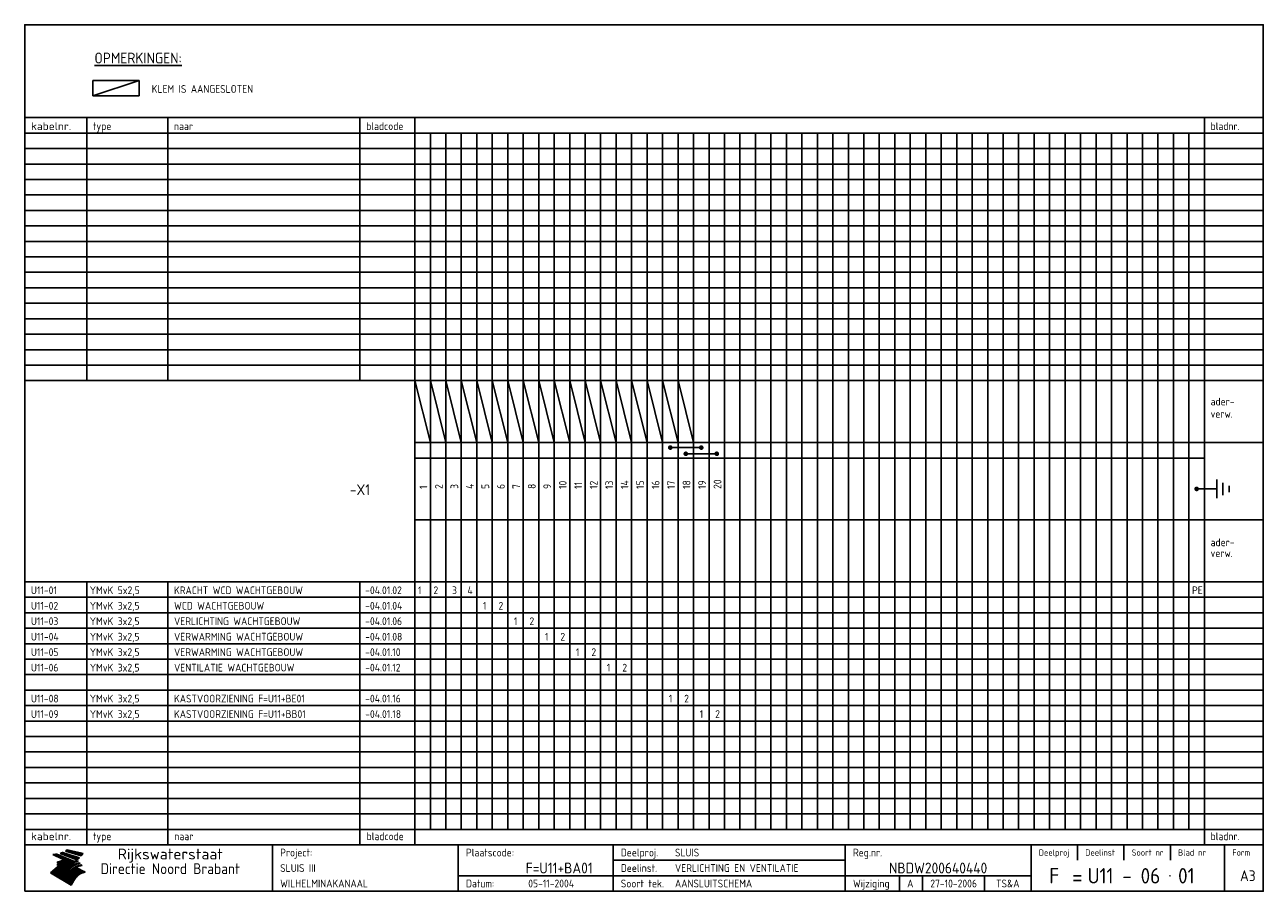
# Model space of a CAD drawing. Extents: x 10 to 410, y 10 to 290.
import ezdxf
from ezdxf.enums import TextEntityAlignment as Align

# ---------------------------------------------------------------- set-up
doc = ezdxf.new("R2010")
doc.units = 0
doc.header["$LTSCALE"] = 10
doc.header["$MEASUREMENT"] = 0
doc.layers.get('0').update_dxf_attribs({"linetype": 'CONTINUOUS'})
for name, color, linetype in [('0-25', 7, 'CONTINUOUS'), ('0-35', 2, 'CONTINUOUS'), ('0-50', 3, 'CONTINUOUS'), ('B-25', 7, 'CONTINUOUS'), ('B-35', 2, 'CONTINUOUS'), ('S-25', 7, 'CONTINUOUS')]:
    doc.layers.add(name, color=color, linetype=linetype)
doc.styles.add('ISO', font='iso.shx')
doc.styles.get("Standard").update_dxf_attribs({"font": 'iso.shx'})

# ---------------------------------------------------------------- blocks, each defined once
blk = doc.blocks.new('KADER-A3')
at = {"layer": '0-25'}
for p, q in [((410, 35), (10, 35)), ((410, 30), (10, 30)), ((350, 25), (350, 20)), ((365, 25), (365, 20)), ((380, 25), (380, 20)), ((200, 20), (275, 20)), ((150, 15), (335, 15)), ((292.5, 15), (292.5, 10)), ((300, 15), (300, 10)), ((320, 15), (320, 10))]:
    blk.add_line(p, q, dxfattribs=at)
at = {"layer": '0-25', "color": 7}
for p, q in [((19.1, 21.89), (25.12, 19)), ((19.1, 21.89), (25.12, 19)), ((19.17, 21.86), (20.7, 21.86)), ((19.29, 21.8), (20.83, 21.8)), ((19.4, 21.75), (20.96, 21.75)), ((19.52, 21.69), (21.09, 21.69)), ((19.64, 21.63), (21.22, 21.63)), ((19.74, 21.92), (20.56, 21.92)), ((19.75, 21.58), (21.36, 21.58)), ((19.87, 21.52), (21.49, 21.52)), ((19.99, 21.47), (21.62, 21.47)), ((20.11, 21.41), (21.75, 21.41)), ((20.22, 21.35), (21.88, 21.35)), ((20.25, 21.97), (20.43, 21.97)), ((20.34, 21.3), (22.02, 21.3)), ((20.38, 21.99), (26.02, 19.59)), ((20.38, 21.99), (26.02, 19.59)), ((20.46, 21.24), (22.15, 21.24)), ((20.57, 21.18), (22.28, 21.18)), ((20.69, 21.13), (22.41, 21.13)), ((20.81, 21.07), (22.55, 21.07)), ((20.92, 21.02), (22.68, 21.02)), ((21.04, 20.96), (22.81, 20.96)), ((21.16, 20.9), (22.94, 20.9)), ((21.27, 20.85), (23.07, 20.85)), ((21.39, 20.79), (23.21, 20.79)), ((21.47, 22.25), (26.83, 20.19)), ((21.47, 22.25), (26.83, 20.19)), ((21.49, 22.25), (23.07, 22.25)), ((21.51, 20.73), (23.34, 20.73)), ((21.6, 22.2), (23.25, 22.2)), ((21.63, 20.68), (23.47, 20.68)), ((21.65, 22.31), (22.89, 22.31)), ((21.74, 20.62), (23.6, 20.62)), ((21.75, 22.14), (23.42, 22.14)), ((21.8, 22.37), (22.71, 22.37)), ((21.86, 20.57), (23.73, 20.57)), ((21.9, 22.08), (23.6, 22.08)), ((21.94, 22.42), (22.53, 22.42)), ((21.98, 20.51), (23.87, 20.51)), ((22.04, 22.03), (23.78, 22.03)), ((22.06, 22.48), (22.36, 22.48)), ((22.09, 20.45), (24, 20.45)), ((22.18, 22.53), (27.65, 20.8)), ((22.18, 22.53), (27.65, 20.8)), ((22.19, 21.97), (23.96, 21.97)), ((22.21, 20.4), (24.13, 20.4)), ((22.33, 20.34), (24.26, 20.34)), ((22.34, 21.92), (24.13, 21.92)), ((22.37, 20), (23.08, 20)), ((22.44, 20.28), (24.4, 20.28)), ((22.48, 21.86), (24.31, 21.86)), ((22.49, 20.06), (23.04, 20.06)), ((22.56, 20.23), (24.53, 20.23)), ((22.61, 20.12), (22.93, 20.12)), ((22.63, 21.8), (24.49, 21.8)), ((22.68, 20.17), (24.66, 20.17)), ((22.71, 20.17), (22.82, 20.17)), ((23.11, 20.02), (22.77, 20.2)), ((23.11, 20.02), (22.77, 20.2)), ((22.78, 21.75), (24.67, 21.75)), ((22.79, 20.12), (24.79, 20.12)), ((22.91, 20.06), (24.92, 20.06)), ((22.92, 21.69), (24.85, 21.69)), ((23.03, 20), (25.06, 20)), ((23.07, 21.63), (25.02, 21.63)), ((23.14, 22.99), (28.22, 21.46)), ((23.14, 22.99), (28.22, 21.46)), ((23.15, 22.98), (25.33, 22.98)), ((23.22, 21.58), (25.2, 21.58)), ((23.23, 23.04), (25.09, 23.04)), ((23.32, 23.1), (24.84, 23.1)), ((23.34, 22.93), (25.57, 22.93)), ((23.36, 21.52), (25.38, 21.52)), ((23.4, 23.15), (24.6, 23.15)), ((23.49, 23.21), (24.36, 23.21)), ((23.51, 21.47), (25.56, 21.47)), ((23.52, 22.87), (25.81, 22.87)), ((23.57, 23.27), (24.12, 23.27)), ((23.64, 23.32), (23.87, 23.32)), ((23.66, 21.41), (25.74, 21.41)), ((23.7, 23.36), (28.82, 22.17)), ((23.7, 23.36), (28.82, 22.17)), ((23.71, 22.82), (26.06, 22.82)), ((23.8, 21.35), (25.91, 21.35)), ((23.9, 22.76), (26.3, 22.76)), ((23.95, 21.3), (26.09, 21.3)), ((24.09, 22.7), (26.54, 22.7)), ((24.09, 21.24), (26.27, 21.24)), ((24.24, 21.18), (26.45, 21.18)), ((24.27, 22.65), (26.78, 22.65)), ((24.39, 21.13), (26.62, 21.13)), ((24.46, 22.59), (27.03, 22.59)), ((24.53, 21.07), (26.8, 21.07)), ((24.65, 22.53), (27.27, 22.53)), ((24.68, 21.02), (26.98, 21.02)), ((24.83, 20.96), (27.16, 20.96)), ((24.84, 22.48), (27.51, 22.48)), ((24.97, 20.9), (27.34, 20.9)), ((25.02, 22.42), (27.75, 22.42)), ((25.12, 20.85), (27.51, 20.85)), ((25.21, 22.37), (28, 22.37)), ((25.27, 20.79), (27.63, 20.79)), ((25.4, 22.31), (28.24, 22.31)), ((25.41, 20.73), (27.57, 20.73)), ((25.56, 20.68), (27.51, 20.68)), ((25.58, 22.25), (28.48, 22.25)), ((25.71, 20.62), (27.44, 20.62)), ((25.77, 22.2), (28.72, 22.2)), ((25.85, 20.57), (27.37, 20.57)), ((25.96, 22.14), (28.79, 22.14)), ((26, 20.51), (27.29, 20.51)), ((26.15, 22.08), (28.75, 22.08)), ((26.15, 20.45), (27.22, 20.45)), ((26.29, 20.4), (27.14, 20.4)), ((26.33, 22.03), (28.71, 22.03)), ((26.44, 20.34), (27.06, 20.34)), ((26.52, 21.97), (28.66, 21.97)), ((26.59, 20.28), (26.97, 20.28)), ((26.71, 21.92), (28.62, 21.92)), ((26.73, 20.23), (26.89, 20.23)), ((26.9, 21.86), (28.57, 21.86)), ((27.08, 21.8), (28.52, 21.8)), ((27.27, 21.75), (28.48, 21.75)), ((27.46, 21.69), (28.43, 21.69)), ((27.65, 21.63), (28.38, 21.63)), ((27.83, 21.58), (28.33, 21.58)), ((28.02, 21.52), (28.28, 21.52)), ((28.21, 21.47), (28.22, 21.47)), ((20.58, 17.88), (18.3, 16)), ((20.58, 17.88), (18.3, 16)), ((24.94, 11.97), (18.3, 16)), ((24.94, 11.97), (18.3, 16)), ((18.31, 16.01), (20.96, 16.01)), ((18.38, 16.07), (21.46, 16.07)), ((18.45, 16.12), (21.88, 16.12)), ((18.52, 16.18), (22.15, 16.18)), ((18.59, 16.23), (22.38, 16.23)), ((18.65, 16.29), (22.58, 16.29)), ((18.72, 16.35), (22.75, 16.35)), ((18.79, 16.4), (22.91, 16.4)), ((18.86, 16.46), (20.6, 16.46)), ((18.93, 16.52), (20.6, 16.52)), ((18.99, 16.57), (20.6, 16.57)), ((19.06, 16.63), (20.6, 16.63)), ((19.13, 16.68), (20.6, 16.68)), ((19.2, 16.74), (20.6, 16.74)), ((19.27, 16.8), (20.6, 16.8)), ((19.33, 16.85), (21.07, 16.85)), ((19.4, 16.91), (21.55, 16.91)), ((19.47, 16.97), (21.88, 16.97)), ((19.54, 17.02), (22.13, 17.02)), ((19.61, 17.08), (22.34, 17.08)), ((19.67, 17.13), (20.6, 17.13)), ((19.74, 17.19), (20.6, 17.19)), ((19.81, 17.25), (20.6, 17.25)), ((19.88, 17.3), (20.6, 17.3)), ((19.95, 17.36), (20.6, 17.36)), ((20.01, 17.42), (20.6, 17.42)), ((20.08, 17.47), (20.93, 17.47)), ((20.15, 17.53), (21.26, 17.53)), ((20.22, 17.58), (21.51, 17.58)), ((20.29, 17.64), (21.72, 17.64)), ((20.35, 17.7), (21.9, 17.7)), ((20.42, 17.75), (22.07, 17.75)), ((20.49, 17.81), (22.22, 17.81)), ((20.56, 17.87), (22.36, 17.87)), ((20.6, 19.11), (20.58, 19.51)), ((20.6, 19.11), (20.58, 19.51)), ((20.58, 19.5), (22.09, 19.5)), ((20.58, 19.44), (21.95, 19.44)), ((20.59, 19.38), (21.79, 19.38)), ((20.59, 19.33), (21.62, 19.33)), ((20.59, 19.27), (21.42, 19.27)), ((20.6, 19.22), (21.2, 19.22)), ((20.6, 19.16), (20.93, 19.16)), ((20.6, 19.11), (20.69, 19.12)), ((20.6, 19.11), (20.69, 19.12)), ((20.6, 18.79), (20.77, 18.81)), ((20.6, 18.79), (20.77, 18.81)), ((20.6, 18.29), (20.6, 18.79)), ((20.6, 18.29), (20.6, 18.79)), ((20.6, 18.77), (22.46, 18.77)), ((20.6, 18.71), (22.33, 18.71)), ((20.6, 18.65), (22.19, 18.65)), ((20.6, 18.6), (22.04, 18.6)), ((20.6, 18.54), (21.87, 18.54)), ((20.6, 18.48), (21.68, 18.48)), ((20.6, 18.43), (21.46, 18.43)), ((20.6, 18.37), (21.21, 18.37)), ((20.6, 18.29), (20.88, 18.32)), ((20.6, 18.29), (20.88, 18.32)), ((20.6, 18.32), (20.87, 18.32)), ((20.6, 17.88), (20.86, 17.91)), ((20.6, 17.88), (20.86, 17.91)), ((20.6, 17.43), (20.97, 17.48)), ((20.6, 17.43), (20.97, 17.48)), ((20.6, 17.43), (20.6, 17.09)), ((20.6, 17.43), (20.6, 17.09)), ((20.6, 17.09), (21.26, 17.16)), ((20.6, 17.09), (21.26, 17.16)), ((20.6, 16.8), (21.37, 16.89)), ((20.6, 16.8), (21.37, 16.89)), ((20.6, 16.8), (20.6, 16.45)), ((20.6, 16.8), (20.6, 16.45)), ((20.6, 16.45), (21.56, 16.56)), ((20.6, 16.45), (21.56, 16.56)), ((20.6, 15.97), (21.67, 16.09)), ((20.6, 15.97), (21.67, 16.09)), ((20.7, 16.46), (23.06, 16.46)), ((20.9, 19.55), (22.23, 19.55)), ((20.9, 18.82), (22.59, 18.82)), ((20.98, 17.92), (22.5, 17.92)), ((21.02, 17.13), (22.53, 17.13)), ((21.19, 19.61), (22.35, 19.61)), ((21.2, 16.52), (23.2, 16.52)), ((21.32, 18.88), (22.71, 18.88)), ((21.32, 17.98), (22.62, 17.98)), ((21.42, 19.67), (22.47, 19.67)), ((21.47, 17.19), (22.7, 17.19)), ((21.59, 18.03), (22.74, 18.03)), ((21.61, 18.93), (22.82, 18.93)), ((21.62, 19.72), (22.59, 19.72)), ((21.72, 16.57), (23.32, 16.57)), ((21.77, 17.25), (22.85, 17.25)), ((21.8, 19.78), (22.69, 19.78)), ((21.8, 18.09), (22.85, 18.09)), ((21.84, 18.99), (22.92, 18.99)), ((21.96, 19.83), (22.79, 19.83)), ((21.99, 18.15), (22.95, 18.15)), ((22.01, 17.3), (22.99, 17.3)), ((22.03, 19.05), (23.03, 19.05)), ((22.1, 16.63), (23.44, 16.63)), ((22.11, 19.89), (22.89, 19.89)), ((22.16, 18.2), (23.05, 18.2)), ((22.21, 19.1), (23.12, 19.1)), ((22.21, 17.36), (23.12, 17.36)), ((22.24, 19.95), (22.99, 19.95)), ((22.31, 18.26), (23.15, 18.26)), ((22.36, 19.16), (23.22, 19.16)), ((22.38, 16.68), (23.56, 16.68)), ((22.39, 17.42), (23.24, 17.42)), ((22.45, 18.32), (23.24, 18.32)), ((22.51, 19.22), (23.3, 19.22)), ((22.56, 17.47), (23.36, 17.47)), ((22.59, 18.37), (23.33, 18.37)), ((22.6, 16.74), (23.66, 16.74)), ((22.64, 19.27), (23.39, 19.27)), ((22.71, 18.43), (23.42, 18.43)), ((22.71, 17.53), (23.47, 17.53)), ((22.77, 19.33), (23.47, 19.33)), ((22.79, 16.8), (23.77, 16.8)), ((22.83, 18.48), (23.5, 18.48)), ((22.84, 17.58), (23.57, 17.58)), ((22.89, 19.38), (23.55, 19.38)), ((22.94, 18.54), (23.58, 18.54)), ((22.96, 16.85), (23.86, 16.85)), ((22.97, 17.64), (23.67, 17.64)), ((23, 19.44), (23.63, 19.44)), ((23.04, 18.6), (23.66, 18.6)), ((23.1, 19.5), (23.72, 19.5)), ((23.1, 17.7), (23.77, 17.7)), ((23.12, 16.91), (23.96, 16.91)), ((23.14, 18.65), (23.74, 18.65)), ((23.15, 19.95), (25.19, 19.95)), ((23.21, 19.55), (23.8, 19.55)), ((23.21, 17.75), (23.86, 17.75)), ((23.21, 16.01), (28.9, 16.01)), ((23.24, 18.71), (23.82, 18.71)), ((23.26, 19.89), (25.32, 19.89)), ((23.26, 16.97), (24.05, 16.97)), ((23.3, 19.61), (23.88, 19.61)), ((23.32, 17.81), (23.95, 17.81)), ((23.33, 18.77), (23.91, 18.77)), ((23.37, 16.07), (29.08, 16.07)), ((23.38, 19.83), (25.45, 19.83)), ((23.39, 19.67), (23.81, 19.67)), ((23.39, 17.02), (24.14, 17.02)), ((23.42, 18.82), (23.99, 18.82)), ((23.42, 17.87), (24.03, 17.87)), ((23.45, 19.7), (23.58, 19.79)), ((23.45, 19.7), (23.58, 19.79)), ((23.48, 19.72), (23.7, 19.72)), ((23.5, 19.78), (25.58, 19.78)), ((23.51, 18.88), (24.07, 18.88)), ((23.51, 16.12), (29.27, 16.12)), ((23.52, 17.92), (24.11, 17.92)), ((23.52, 17.08), (24.22, 17.08)), ((23.54, 18.9), (24.3, 19.42)), ((23.54, 18.9), (24.3, 19.42)), ((23.56, 19.78), (23.59, 19.78)), ((23.56, 19.39), (23.9, 19.62)), ((23.56, 19.39), (23.9, 19.62)), ((23.58, 19.79), (23.9, 19.62)), ((23.58, 19.79), (23.9, 19.62)), ((23.59, 18.93), (24.15, 18.93)), ((23.61, 19.72), (25.72, 19.72)), ((23.62, 17.98), (24.2, 17.98)), ((23.63, 17.13), (24.3, 17.13)), ((23.65, 18.59), (24.62, 19.25)), ((23.65, 18.59), (24.62, 19.25)), ((29.41, 16.17), (23.65, 16.17)), ((23.67, 18.99), (24.23, 18.99)), ((23.71, 18.03), (24.28, 18.03)), ((23.73, 19.67), (25.85, 19.67)), ((23.75, 19.05), (24.32, 19.05)), ((23.75, 17.19), (24.38, 17.19)), ((23.77, 16.23), (29.47, 16.23)), ((23.79, 18.09), (24.36, 18.09)), ((23.83, 19.1), (24.4, 19.1)), ((23.85, 19.61), (25.98, 19.61)), ((23.85, 17.25), (24.46, 17.25)), ((23.88, 18.15), (24.44, 18.15)), ((23.89, 16.29), (29.36, 16.29)), ((23.92, 19.16), (24.48, 19.16)), ((23.94, 18.19), (25.23, 19.07)), ((23.94, 18.19), (25.23, 19.07)), ((23.95, 17.3), (24.55, 17.3)), ((23.96, 19.55), (25.96, 19.55)), ((23.96, 18.2), (24.53, 18.2)), ((24, 19.22), (24.56, 19.22)), ((24, 16.35), (29.24, 16.35)), ((24.04, 18.26), (24.61, 18.26)), ((24.05, 17.36), (24.63, 17.36)), ((24.06, 17.88), (25.34, 18.76)), ((24.06, 17.88), (25.34, 18.76)), ((24.08, 19.5), (25.88, 19.5)), ((24.08, 19.27), (24.58, 19.27)), ((24.11, 16.4), (29.13, 16.4)), ((24.13, 18.32), (24.69, 18.32)), ((24.14, 17.42), (24.71, 17.42)), ((24.16, 19.33), (24.47, 19.33)), ((24.2, 19.44), (25.79, 19.44)), ((24.21, 18.37), (24.77, 18.37)), ((24.21, 16.46), (29.02, 16.46)), ((24.23, 17.47), (24.79, 17.47)), ((24.24, 17.48), (25.52, 18.36)), ((24.24, 17.48), (25.52, 18.36)), ((24.25, 19.38), (24.36, 19.38)), ((24.29, 18.43), (24.85, 18.43)), ((24.3, 19.42), (24.62, 19.25)), ((24.3, 19.42), (24.62, 19.25)), ((24.31, 19.38), (25.71, 19.38)), ((24.31, 17.53), (24.87, 17.53)), ((24.31, 16.52), (28.91, 16.52)), ((24.35, 17.17), (25.64, 18.05)), ((24.35, 17.17), (25.64, 18.05)), ((24.37, 18.48), (24.94, 18.48)), ((24.39, 17.58), (24.96, 17.58)), ((24.4, 16.57), (28.79, 16.57)), ((24.43, 19.33), (25.62, 19.33)), ((24.45, 18.54), (25.02, 18.54)), ((24.47, 17.64), (25.04, 17.64)), ((24.49, 16.63), (28.68, 16.63)), ((24.54, 18.6), (25.1, 18.6)), ((24.55, 19.27), (25.54, 19.27)), ((24.56, 17.7), (25.12, 17.7)), ((24.57, 16.68), (28.57, 16.68)), ((24.62, 18.65), (25.18, 18.65)), ((24.63, 16.72), (25.91, 17.6)), ((24.63, 16.72), (25.91, 17.6)), ((24.64, 17.75), (25.2, 17.75)), ((24.66, 16.74), (28.45, 16.74)), ((24.67, 19.22), (25.45, 19.22)), ((24.7, 18.71), (25.27, 18.71)), ((24.72, 17.81), (25.29, 17.81)), ((24.74, 16.8), (28.34, 16.8)), ((24.78, 19.16), (25.37, 19.16)), ((24.78, 18.77), (25.34, 18.77)), ((24.8, 17.87), (25.37, 17.87)), ((24.82, 16.85), (28.23, 16.85)), ((24.87, 18.82), (25.4, 18.82)), ((24.89, 17.92), (25.45, 17.92)), ((24.9, 19.1), (25.28, 19.1)), ((24.9, 16.91), (28.11, 16.91)), ((24.95, 18.88), (25.45, 18.88)), ((24.97, 17.98), (25.53, 17.98)), ((24.99, 16.97), (28, 16.97)), ((25.02, 19.05), (25.2, 19.05)), ((25.03, 18.93), (25.51, 18.93)), ((25.05, 18.03), (25.61, 18.03)), ((25.07, 17.02), (27.89, 17.02)), ((25.11, 18.99), (25.57, 18.99)), ((26.02, 19.59), (25.12, 19)), ((26.02, 19.59), (25.12, 19)), ((25.13, 18.09), (25.68, 18.09)), ((25.15, 17.08), (27.77, 17.08)), ((25.19, 19.05), (25.63, 19.05)), ((25.21, 18.15), (25.75, 18.15)), ((25.23, 17.13), (27.66, 17.13)), ((25.26, 19.1), (25.7, 19.1)), ((25.3, 18.2), (25.82, 18.2)), ((25.31, 17.19), (27.55, 17.19)), ((25.33, 19.16), (25.77, 19.16)), ((25.38, 18.26), (25.89, 18.26)), ((25.39, 19.22), (25.85, 19.22)), ((25.4, 17.25), (27.43, 17.25)), ((25.46, 18.32), (25.97, 18.32)), ((25.47, 19.27), (25.93, 19.27)), ((25.48, 17.3), (27.32, 17.3)), ((25.54, 19.33), (26.03, 19.33)), ((25.54, 18.37), (26.06, 18.37)), ((25.56, 17.36), (27.21, 17.36)), ((25.62, 18.43), (26.14, 18.43)), ((25.63, 19.38), (26.13, 19.38)), ((25.64, 17.42), (27.1, 17.42)), ((25.7, 18.48), (26.24, 18.48)), ((25.72, 19.44), (26.24, 19.44)), ((25.73, 17.47), (26.98, 17.47)), ((25.79, 18.54), (26.34, 18.54)), ((25.81, 17.53), (26.87, 17.53)), ((25.82, 19.5), (26.36, 19.5)), ((25.89, 18.6), (26.46, 18.6)), ((25.89, 17.58), (26.76, 17.58)), ((25.93, 19.55), (26.53, 19.55)), ((25.96, 17.64), (26.64, 17.64)), ((25.99, 18.65), (26.58, 18.65)), ((26.04, 17.7), (26.59, 17.7)), ((26.06, 19.61), (26.85, 19.61)), ((26.1, 18.71), (26.72, 18.71)), ((26.12, 17.75), (26.67, 17.75)), ((26.2, 17.81), (26.76, 17.81)), ((26.21, 19.67), (27.23, 19.67)), ((26.23, 18.77), (26.89, 18.77)), ((26.29, 17.87), (26.86, 17.87)), ((26.37, 18.82), (27.09, 18.82)), ((26.39, 17.92), (26.97, 17.92)), ((26.44, 19.72), (27.18, 19.72)), ((26.49, 17.98), (27.09, 17.98)), ((26.53, 18.88), (27.34, 18.88)), ((26.56, 17.68), (29.54, 16.2)), ((26.56, 17.68), (29.54, 16.2)), ((26.6, 18.03), (27.22, 18.03)), ((26.72, 18.09), (27.38, 18.09)), ((26.73, 18.93), (27.66, 18.93)), ((26.85, 18.15), (27.56, 18.15)), ((26.99, 18.99), (27.9, 18.99)), ((27, 18.2), (27.8, 18.2)), ((27.13, 19.78), (27.25, 19.64)), ((27.13, 19.78), (27.25, 19.64)), ((27.18, 18.26), (28.13, 18.26)), ((27.26, 19.05), (27.84, 19.05)), ((27.39, 18.32), (28.47, 18.32)), ((27.7, 18.37), (28.49, 18.37)), ((27.78, 19.1), (27.93, 18.96)), ((27.78, 19.1), (27.93, 18.96)), ((28, 18.43), (28.44, 18.43)), ((28.29, 15.83), (29.54, 16.2)), ((28.29, 15.83), (29.54, 16.2)), ((28.39, 18.48), (28.54, 18.32)), ((28.39, 18.48), (28.54, 18.32)), ((29.54, 16.2), (29.45, 16.17)), ((29.54, 16.2), (29.45, 16.17)), ((29.46, 16.18), (29.47, 16.18)), ((18.38, 15.95), (20.6, 15.95)), ((18.47, 15.9), (20.6, 15.9)), ((18.57, 15.84), (20.6, 15.84)), ((18.66, 15.78), (20.6, 15.78)), ((18.75, 15.73), (20.6, 15.73)), ((18.85, 15.67), (20.6, 15.67)), ((18.94, 15.62), (20.6, 15.62)), ((19.03, 15.56), (27.83, 15.56)), ((19.12, 15.5), (27.75, 15.5)), ((19.22, 15.45), (27.66, 15.45)), ((19.31, 15.39), (27.58, 15.39)), ((19.4, 15.33), (27.5, 15.33)), ((19.49, 15.28), (27.43, 15.28)), ((19.59, 15.22), (27.36, 15.22)), ((19.68, 15.17), (27.29, 15.17)), ((19.77, 15.11), (27.22, 15.11)), ((19.86, 15.05), (27.15, 15.05)), ((19.96, 15), (27.09, 15)), ((20.05, 14.94), (27.02, 14.94)), ((20.14, 14.88), (26.96, 14.88)), ((20.24, 14.83), (26.9, 14.83)), ((20.33, 14.77), (26.84, 14.77)), ((20.42, 14.72), (26.79, 14.72)), ((20.51, 14.66), (26.73, 14.66)), ((20.6, 15.97), (20.6, 15.58)), ((20.6, 15.97), (20.6, 15.58)), ((20.6, 15.58), (21.95, 15.73)), ((20.6, 15.58), (21.95, 15.73)), ((20.61, 14.6), (26.68, 14.6)), ((20.7, 14.55), (26.62, 14.55)), ((20.79, 14.49), (26.57, 14.49)), ((20.88, 14.43), (26.52, 14.43)), ((20.94, 15.62), (27.92, 15.62)), ((20.98, 14.38), (26.47, 14.38)), ((21.07, 14.32), (26.42, 14.32)), ((21.16, 14.27), (26.38, 14.27)), ((21.25, 14.21), (26.33, 14.21)), ((21.35, 14.15), (26.29, 14.15)), ((21.44, 14.1), (26.24, 14.1)), ((21.45, 15.67), (28.01, 15.67)), ((21.53, 14.04), (26.2, 14.04)), ((21.63, 13.98), (26.16, 13.98)), ((21.72, 13.93), (26.12, 13.93)), ((21.81, 13.87), (26.08, 13.87)), ((21.9, 13.82), (26.04, 13.82)), ((21.96, 15.73), (28.11, 15.73)), ((22, 13.76), (26, 13.76)), ((22.09, 13.7), (25.96, 13.7)), ((22.18, 13.65), (25.93, 13.65)), ((22.27, 13.59), (25.89, 13.59)), ((22.34, 15.78), (28.21, 15.78)), ((22.37, 13.53), (25.86, 13.53)), ((22.46, 13.48), (25.82, 13.48)), ((22.55, 13.42), (25.79, 13.42)), ((22.62, 15.84), (28.33, 15.84)), ((22.65, 13.37), (25.76, 13.37)), ((22.74, 13.31), (25.73, 13.31)), ((22.83, 13.25), (25.69, 13.25)), ((22.84, 15.9), (28.52, 15.9)), ((22.92, 13.2), (25.66, 13.2)), ((23.02, 13.14), (25.63, 13.14)), ((23.04, 15.95), (28.71, 15.95)), ((23.11, 13.08), (25.59, 13.08)), ((23.2, 13.03), (25.56, 13.03)), ((23.29, 12.97), (25.53, 12.97)), ((23.39, 12.92), (25.5, 12.92)), ((23.48, 12.86), (25.46, 12.86)), ((23.57, 12.8), (25.43, 12.8)), ((23.66, 12.75), (25.4, 12.75)), ((23.76, 12.69), (25.36, 12.69)), ((23.85, 12.63), (25.33, 12.63)), ((23.94, 12.58), (25.3, 12.58)), ((24.04, 12.52), (25.26, 12.52)), ((24.13, 12.47), (25.23, 12.47)), ((24.22, 12.41), (25.2, 12.41)), ((24.31, 12.35), (25.17, 12.35)), ((24.41, 12.3), (25.13, 12.3)), ((24.5, 12.24), (25.1, 12.24)), ((24.59, 12.18), (25.07, 12.18)), ((24.68, 12.13), (25.03, 12.13)), ((24.78, 12.07), (25, 12.07)), ((24.87, 12.02), (24.97, 12.02)), ((24.94, 11.97), (25.81, 13.45)), ((24.94, 11.97), (25.81, 13.45))]:
    blk.add_line(p, q, dxfattribs=at)
for centre, radius, start, end in [((19.15, 29.7), 7.8, 269.6055, 279.0886), ((19.15, 29.7), 7.8, 269.6055, 279.0886), ((19.93, 25.38), 5.91, 276.3402, 298.7463), ((19.93, 25.38), 5.91, 276.3402, 298.7463), ((19.84, 25.09), 6.03, 278.129, 302.868), ((19.84, 25.09), 6.03, 278.129, 302.868), ((19.84, 27.26), 5.27, 288.0217, 296.3084), ((19.84, 27.26), 5.27, 288.0217, 296.3084), ((20.49, 27.56), 5.28, 300.0654, 307.393), ((20.49, 27.56), 5.28, 300.0654, 307.393), ((24.11, 24.7), 5.26, 301.1147, 312.2814), ((24.11, 24.7), 5.26, 301.1147, 312.2814), ((21.95, 27.32), 8.59, 316.9248, 323.1399), ((21.95, 27.32), 8.59, 316.9248, 323.1399), ((20.21, 23.78), 5.91, 273.6149, 304.3803), ((20.21, 23.78), 5.91, 273.6149, 304.3803), ((20.35, 24.56), 5.76, 274.164, 302.5474), ((20.35, 24.56), 5.76, 274.164, 302.5474), ((20.05, 24.28), 6.02, 277.9472, 305.7139), ((20.05, 24.28), 6.02, 277.9472, 305.7139), ((20.04, 23.49), 6.09, 278.8115, 306.4242), ((20.04, 23.49), 6.09, 278.8115, 306.4242), ((20.53, 23.07), 5.96, 277.0519, 304.973), ((20.53, 23.07), 5.96, 277.0519, 304.973), ((20.72, 22.76), 5.91, 276.3402, 304.3803), ((20.72, 22.76), 5.91, 276.3402, 304.3803), ((21.06, 22.34), 5.81, 274.9043, 303.1745), ((21.06, 22.34), 5.81, 274.9043, 303.1745), ((20.82, 22.06), 6.04, 278.1111, 305.8489), ((20.82, 22.06), 6.04, 278.1111, 305.8489), ((21.3, 21.6), 5.91, 276.3402, 304.3803), ((21.3, 21.6), 5.91, 276.3402, 304.3803), ((27.05, 17.17), 2.63, 107.4286, 133.7799), ((27.05, 17.17), 2.63, 107.4286, 133.7799), ((27.45, 16.91), 2.81, 110.4143, 138.7411), ((27.45, 16.91), 2.81, 110.4143, 138.7411), ((27.57, 15.64), 3.4, 98.1566, 126.9045), ((27.57, 15.64), 3.4, 98.1566, 126.9045), ((27.91, 15.54), 3.39, 100.5835, 132.088), ((27.91, 15.54), 3.39, 100.5835, 132.088), ((28.21, 14.74), 3.67, 95.7581, 128.7216), ((28.21, 14.74), 3.67, 95.7581, 128.7216), ((27.01, 16.84), 2.93, 87.7348, 104.8316), ((27.01, 16.84), 2.93, 87.7348, 104.8316), ((27.37, 15.71), 3.93, 91.7838, 103.2817), ((27.37, 15.71), 3.93, 91.7838, 103.2817), ((28.4, 15.05), 3.21, 96.3886, 125.0052), ((28.4, 15.05), 3.21, 96.3886, 125.0052), ((27.82, 16.31), 2.8, 90.634, 105.1984), ((27.82, 16.31), 2.8, 90.634, 105.1984), ((28.19, 15.04), 3.93, 93.8342, 103.2817), ((28.19, 15.04), 3.93, 93.8342, 103.2817), ((28.58, 15.69), 2.8, 93.8141, 105.1984), ((28.58, 15.69), 2.8, 93.8141, 105.1984), ((28.95, 14.41), 3.93, 96.0135, 103.2817), ((28.95, 14.41), 3.93, 96.0135, 103.2817), ((31.24, 10.26), 6.3, 117.9568, 149.6251), ((31.24, 10.26), 6.3, 117.9568, 149.6251)]:
    blk.add_arc(centre, radius, start, end, dxfattribs=at)
at = {"layer": '0-35'}
for p, q in [((90, 25), (90, 10)), ((150, 25), (150, 10)), ((200, 25), (200, 10)), ((275, 25), (275, 10)), ((335, 25), (335, 10)), ((397.5, 25), (397.5, 10))]:
    blk.add_line(p, q, dxfattribs=at)
at = {"layer": '0-50'}
for p, q in [((10, 25), (410, 25)), ((348.75, 15), (351.25, 15)), ((348.75, 13.5), (351.25, 13.5))]:
    blk.add_line(p, q, dxfattribs=at)
blk.add_lwpolyline([(10, 10), (410, 10), (410, 290), (10, 290)], close=True, dxfattribs=at)
at = {"layer": '0-50', "const_width": 0.25}
blk.add_lwpolyline([(379.75, 15, 1), (380, 15, 1)], format="xyb", close=True, dxfattribs=at)
at = {"layer": '0-25', "style": 'ISO'}
for s, height, p in [('Project:', 2.5, (92.5, 22.5)), ('Plaatscode:', 2.5, (152.5, 22.5)), ('Deelproj.', 2.5, (202.5, 22.5)), ('Reg.nr.', 2.5, (277.5, 22.5)), ('Deelproj', 2, (337.5, 22.5)), ('Deelinst', 2, (352.5, 22.5)), ('Soort nr', 2, (367.5, 22.5)), ('Blad nr', 2, (382.5, 22.5)), ('Form', 2, (400, 22.5)), ('Deelinst.', 2.5, (202.5, 17.5)), ('Datum:', 2.5, (152.5, 12.5)), ('Soort tek.', 2.5, (202.5, 12.5)), ('Wijziging', 2.5, (277.5, 12.5))]:
    blk.add_text(s, height=height, dxfattribs=at).set_placement(p, align=Align.MIDDLE_LEFT)
for tag, p in [('N', (220, 22.5)), ('B', (92.5, 17.5)), ('P', (220, 17.5)), ('C', (92.5, 12.5)), ('U', (220, 12.5)), ('REV', (295, 12.5))]:
    blk.add_attdef(tag, text='', height=2.5, dxfattribs=at).set_placement(p, align=Align.MIDDLE_LEFT)
for tag, p in [('W', (180, 12.5)), ('Z', (310, 12.5)), ('Y', (327.5, 12.5))]:
    blk.add_attdef(tag, text='', height=2.5, dxfattribs=at).set_placement(p, align=Align.MIDDLE)
at = {"layer": '0-35', "style": 'ISO', "width": 1.00614}
blk.add_text('Rijkswaterstaat', height=3.5, dxfattribs=at).set_placement((40, 20.28), (74, 20.28), align=Align.FIT)
at = {"layer": '0-35', "color": 2, "style": 'ISO', "width": 0.948867}
blk.add_text('Directie Noord Brabant', height=3.5, dxfattribs=at).set_placement((34.5, 15.53), (79.5, 15.53), align=Align.FIT)
at = {"layer": '0-35', "style": 'ISO'}
for tag, p in [('X', (178.5, 17.5)), ('FORM', (402.5, 15))]:
    blk.add_attdef(tag, text='', height=3.5, dxfattribs=at).set_placement(p, align=Align.MIDDLE_LEFT)
blk.add_attdef('RNR', text='', height=3.5, dxfattribs=at).set_placement((305, 17.5), align=Align.MIDDLE)
at = {"layer": '0-50', "style": 'ISO'}
for tag, p in [('M', (342.5, 15)), ('O', (365, 15))]:
    blk.add_attdef(tag, text='', height=5, dxfattribs=at).set_placement(p, align=Align.MIDDLE)
blk.add_attdef('Q', text='', height=5, dxfattribs=at).set_placement((382.5, 15), align=Align.MIDDLE_LEFT)

msp = doc.modelspace()

# ---------------------------------------------------------------- linework, layer by layer
for p, q in [((218.5, 153.36), (228.5, 153.36)), ((223.5, 151.36), (233.5, 151.36))]:
    msp.add_line(p, q)
at = {"layer": '0-25'}
for p, q in [((10, 260), (410, 260)), ((10, 255), (410, 255)), ((141, 255), (141, 175)), ((146, 255), (146, 175)), ((151, 255), (151, 175)), ((156, 255), (156, 175)), ((161, 255), (161, 30)), ((166, 255), (166, 175)), ((171, 255), (171, 175)), ((176, 255), (176, 175)), ((181, 255), (181, 175)), ((186, 255), (186, 30)), ((191, 255), (191, 175)), ((196, 255), (196, 175)), ((201, 255), (201, 175)), ((206, 255), (206, 175)), ((211, 255), (211, 30)), ((216, 255), (216, 175)), ((221, 255), (221, 175)), ((226, 255), (226, 175)), ((231, 255), (231, 175)), ((236, 255), (236, 30)), ((241, 255), (241, 175)), ((246, 255), (246, 175)), ((251, 255), (251, 175)), ((256, 255), (256, 175)), ((261, 255), (261, 30)), ((266, 255), (266, 175)), ((271, 255), (271, 175)), ((276, 255), (276, 175)), ((281, 255), (281, 175)), ((286, 255), (286, 30)), ((291, 255), (291, 175)), ((296, 255), (296, 175)), ((301, 255), (301, 175)), ((306, 255), (306, 175)), ((311, 255), (311, 30)), ((316, 255), (316, 175)), ((321, 255), (321, 175)), ((326, 255), (326, 175)), ((331, 255), (331, 175)), ((336, 255), (336, 30)), ((341, 255), (341, 175)), ((346, 255), (346, 175)), ((351, 255), (351, 175)), ((356, 255), (356, 175)), ((361, 255), (361, 30)), ((366, 255), (366, 175)), ((371, 255), (371, 175)), ((376, 255), (376, 175)), ((381, 255), (381, 175)), ((386, 255), (386, 30)), ((10, 250), (410, 250)), ((10, 245), (410, 245)), ((10, 240), (410, 240)), ((10, 235), (410, 235)), ((10, 230), (410, 230)), ((10, 225), (410, 225)), ((10, 220), (410, 220)), ((10, 215), (410, 215)), ((10, 210), (410, 210)), ((10, 205), (410, 205)), ((10, 200), (410, 200)), ((10, 195), (410, 195)), ((10, 190), (410, 190)), ((10, 185), (410, 185)), ((10, 180), (410, 180)), ((10, 175), (410, 175)), ((141, 175), (141, 110)), ((146, 175), (146, 110)), ((151, 175), (151, 110)), ((156, 175), (156, 110)), ((166, 175), (166, 110)), ((171, 175), (171, 110)), ((176, 175), (176, 110)), ((181, 175), (181, 110)), ((191, 175), (191, 110)), ((196, 175), (196, 110)), ((201, 175), (201, 110)), ((206, 175), (206, 110)), ((216, 175), (216, 110)), ((221, 175), (221, 110)), ((226, 175), (226, 110)), ((231, 175), (231, 110)), ((241, 175), (241, 110)), ((246, 175), (246, 110)), ((251, 175), (251, 110)), ((256, 175), (256, 110)), ((266, 175), (266, 110)), ((271, 175), (271, 110)), ((276, 175), (276, 110)), ((281, 175), (281, 110)), ((291, 175), (291, 110)), ((296, 175), (296, 110)), ((301, 175), (301, 110)), ((306, 175), (306, 110)), ((316, 175), (316, 110)), ((321, 175), (321, 110)), ((326, 175), (326, 110)), ((331, 175), (331, 110)), ((341, 175), (341, 110)), ((346, 175), (346, 110)), ((351, 175), (351, 110)), ((356, 175), (356, 110)), ((366, 175), (366, 110)), ((371, 175), (371, 110)), ((376, 175), (376, 110)), ((381, 175), (381, 110)), ((389, 140), (395, 140)), ((395, 143), (395, 137)), ((397, 142), (397, 138)), ((399, 141), (399, 139)), ((10, 110), (410, 110)), ((141, 110), (141, 30)), ((146, 110), (146, 30)), ((151, 110), (151, 30)), ((156, 110), (156, 30)), ((166, 110), (166, 30)), ((171, 110), (171, 30)), ((176, 110), (176, 30)), ((181, 110), (181, 30)), ((191, 110), (191, 30)), ((196, 110), (196, 30)), ((201, 110), (201, 30)), ((206, 110), (206, 30)), ((216, 110), (216, 30)), ((221, 110), (221, 30)), ((226, 110), (226, 30)), ((231, 110), (231, 30)), ((241, 110), (241, 30)), ((246, 110), (246, 30)), ((251, 110), (251, 30)), ((256, 110), (256, 30)), ((266, 110), (266, 30)), ((271, 110), (271, 30)), ((276, 110), (276, 30)), ((281, 110), (281, 30)), ((291, 110), (291, 30)), ((296, 110), (296, 30)), ((301, 110), (301, 30)), ((306, 110), (306, 30)), ((316, 110), (316, 30)), ((321, 110), (321, 30)), ((326, 110), (326, 30)), ((331, 110), (331, 30)), ((341, 110), (341, 30)), ((346, 110), (346, 30)), ((351, 110), (351, 30)), ((356, 110), (356, 30)), ((366, 110), (366, 30)), ((371, 110), (371, 30)), ((376, 110), (376, 30)), ((381, 110), (381, 30)), ((10, 105), (410, 105)), ((10, 100), (410, 100)), ((10, 95), (410, 95)), ((10, 90), (410, 90)), ((10, 85), (410, 85)), ((10, 80), (410, 80)), ((10, 75), (410, 75)), ((10, 70), (410, 70)), ((10, 65), (410, 65)), ((10, 60), (410, 60)), ((10, 55), (410, 55)), ((10, 50), (410, 50)), ((10, 45), (410, 45)), ((10, 40), (410, 40)), ((10, 35), (410, 35)), ((10, 30), (410, 30)), ((10, 30), (410, 30))]:
    msp.add_line(p, q, dxfattribs=at)
at = {"layer": '0-25', "const_width": 0.75}
for points in [[(218.12, 153.36, 1), (218.88, 153.36, 1)], [(223.12, 151.36, 1), (223.88, 151.36, 1)], [(228.12, 153.36, 1), (228.88, 153.36, 1)], [(233.12, 151.36, 1), (233.88, 151.36, 1)], [(388.12, 140, 1), (388.88, 140, 1)]]:
    msp.add_lwpolyline(points, format="xyb", close=True, dxfattribs=at)
at = {"layer": '0-35'}
for p, q in [((32, 272), (32, 267)), ((47, 272), (32, 272)), ((32, 267), (47, 272)), ((47, 267), (47, 272)), ((32, 267), (47, 267)), ((30, 260), (30, 175)), ((56.21, 260), (56.21, 175)), ((118.27, 260), (118.27, 175)), ((136, 260), (136, 25)), ((391, 260), (391, 25)), ((136, 155), (410, 155)), ((136, 130), (410, 130)), ((30, 110), (30, 25)), ((56.21, 110), (56.21, 25)), ((118.27, 110), (118.27, 25))]:
    msp.add_line(p, q, dxfattribs=at)
at = {"layer": 'S-25'}
for p, q in [((141, 155), (136, 175)), ((146, 155), (141, 175)), ((151, 155), (146, 175)), ((156, 155), (151, 175)), ((161, 155), (156, 175)), ((166, 155), (161, 175)), ((171, 155), (166, 175)), ((176, 155), (171, 175)), ((181, 155), (176, 175)), ((186, 155), (181, 175)), ((191, 155), (186, 175)), ((196, 155), (191, 175)), ((201, 155), (196, 175)), ((206, 155), (201, 175)), ((211, 155), (206, 175)), ((216, 155), (211, 175)), ((221, 155), (216, 175)), ((226, 155), (221, 175)), ((136, 150), (391, 150))]:
    msp.add_line(p, q, dxfattribs=at)

# ---------------------------------------------------------------- block references
ref = msp.add_blockref('KADER-A3', (0, 0))
ref.add_attrib('B', 'SLUIS III', dxfattribs={"layer": '0-25', "height": 2.5, "style": 'ISO'}).set_placement((92.5, 17.5), align=Align.MIDDLE_LEFT)
ref.add_attrib('C', 'WILHELMINAKANAAL', dxfattribs={"layer": '0-25', "height": 2.5, "style": 'ISO'}).set_placement((92.5, 12.5), align=Align.MIDDLE_LEFT)
ref.add_attrib('N', 'SLUIS', dxfattribs={"layer": '0-25', "height": 2.5, "style": 'ISO'}).set_placement((220, 22.5), align=Align.MIDDLE_LEFT)
ref.add_attrib('P', 'VERLICHTING EN VENTILATIE', dxfattribs={"layer": '0-25', "height": 2.5, "style": 'ISO'}).set_placement((220, 17.5), align=Align.MIDDLE_LEFT)
ref.add_attrib('U', 'AANSLUITSCHEMA', dxfattribs={"layer": '0-25', "height": 2.5, "style": 'ISO'}).set_placement((220, 12.5), align=Align.MIDDLE_LEFT)
ref.add_attrib('M', 'F', dxfattribs={"layer": '0-50', "height": 5, "style": 'ISO'}).set_placement((342.5, 15), align=Align.MIDDLE)
ref.add_attrib('O', 'U11 - 06', dxfattribs={"layer": '0-50', "height": 5, "style": 'ISO'}).set_placement((365, 15), align=Align.MIDDLE)
ref.add_attrib('Q', '01', dxfattribs={"layer": '0-50', "height": 5, "style": 'ISO'}).set_placement((382.5, 15), align=Align.MIDDLE_LEFT)
ref.add_attrib('X', 'F=U11+BA01', dxfattribs={"layer": '0-35', "height": 3.5, "style": 'ISO'}).set_placement((171.81, 17.5), align=Align.MIDDLE_LEFT)
ref.add_attrib('RNR', 'NBDW200640440', dxfattribs={"layer": '0-35', "height": 3.5, "style": 'ISO'}).set_placement((305, 17.5), align=Align.MIDDLE)
ref.add_attrib('W', '05-11-2004', dxfattribs={"layer": '0-25', "height": 2.5, "style": 'ISO'}).set_placement((180, 12.5), align=Align.MIDDLE)
ref.add_attrib('FORM', 'A3', dxfattribs={"layer": '0-35', "height": 3.5, "style": 'ISO'}).set_placement((402.5, 15), align=Align.MIDDLE_LEFT)
ref.add_attrib('REV', 'A', dxfattribs={"layer": '0-25', "height": 2.5, "style": 'ISO'}).set_placement((295, 12.5), align=Align.MIDDLE_LEFT)
ref.add_attrib('Z', '27-10-2006', dxfattribs={"layer": '0-25', "height": 2.5, "style": 'ISO'}).set_placement((310, 12.5), align=Align.MIDDLE)
ref.add_attrib('Y', 'TS&A', dxfattribs={"layer": '0-25', "height": 2.5, "style": 'ISO'}).set_placement((327.5, 12.5), align=Align.MIDDLE)

# ---------------------------------------------------------------- texts
at = {"layer": 'B-25'}
for s, p in [('KLEM IS AANGESLOTEN', (51, 268)), ('U11-01', (12, 106)), ('YMvK 5x2,5', (31, 106)), ('KRACHT WCD WACHTGEBOUW', (58.21, 106)), ('-04.01.02', (119.96, 106)), ('1', (137, 106)), ('2', (142, 106)), ('3', (148, 106)), ('4', (153, 106)), ('PE', (387, 106)), ('.', (387, 106)), ('U11-02', (12, 101)), ('YMvK 3x2,5', (31, 101)), ('WCD WACHTGEBOUW', (58.21, 101)), ('-04.01.04', (119.96, 101)), ('1', (158, 101)), ('2', (163, 101)), ('U11-03', (12, 96)), ('YMvK 3x2,5', (31, 96)), ('VERLICHTING WACHTGEBOUW', (58.21, 96)), ('-04.01.06', (119.96, 96)), ('1', (168, 96)), ('2', (173, 96)), ('U11-04', (12, 91)), ('YMvK 3x2,5', (31, 91)), ('VERWARMING WACHTGEBOUW', (58.21, 91)), ('-04.01.08', (119.96, 91)), ('1', (178, 91)), ('2', (183, 91)), ('U11-05', (12, 86)), ('YMvK 3x2,5', (31, 86)), ('VERWARMING WACHTGEBOUW', (58.21, 86)), ('-04.01.10', (119.96, 86)), ('1', (188, 86)), ('2', (193, 86)), ('U11-06', (12, 81)), ('YMvK 3x2,5', (31, 81)), ('VENTILATIE WACHTGEBOUW', (58.21, 81)), ('-04.01.12', (119.96, 81)), ('1', (198, 81)), ('2', (203, 81)), ('U11-08', (12, 71)), ('YMvK 3x2,5', (31, 71)), ('KASTVOORZIENING F=U11+BE01', (58.21, 71)), ('-04.01.16', (119.96, 71)), ('1', (218, 71)), ('2', (223, 71)), ('U11-09', (12, 66)), ('YMvK 3x2,5', (31, 66)), ('KASTVOORZIENING F=U11+BB01', (58.21, 66)), ('-04.01.18', (119.96, 66)), ('1', (228, 66)), ('2', (233, 66))]:
    msp.add_text(s, height=2.5, dxfattribs=at).set_placement(p)
at = {"layer": 'B-25', "style": 'ISO', "width": 1.11828}
for p, p2 in [((12, 256), (25, 256)), ((12, 26.5), (25, 26.5))]:
    msp.add_text('kabelnr.', height=2.5, dxfattribs=at).set_placement(p, p2, align=Align.FIT)
at = {"layer": 'B-25', "style": 'ISO'}
for s, p in [('type', (32, 256)), ('naar', (58.21, 256)), ('bladcode', (120.27, 256)), ('bladnr.', (393, 256)), ('ader-', (393, 167)), ('verw.', (393, 163)), ('ader-', (393, 121.5)), ('verw.', (393, 118)), ('type', (32, 26.5)), ('naar', (58.32, 26.5)), ('bladcode', (120.4, 26.5)), ('bladnr.', (393, 26.5))]:
    msp.add_text(s, height=2.5, dxfattribs=at).set_placement(p)
at = {"layer": 'B-25'}
for s, p in [('1', (140, 140)), ('2', (145, 140)), ('3', (150, 140)), ('4', (155, 140)), ('5', (160, 140)), ('6', (165, 140)), ('7', (170, 140)), ('8', (175, 140)), ('9', (180, 140)), ('10', (185, 140)), ('11', (190, 140)), ('12', (195, 140)), ('13', (200, 140)), ('14', (205, 140)), ('15', (210, 140)), ('16', (215, 140)), ('17', (220, 140)), ('18', (225, 140)), ('19', (230, 140)), ('20', (235, 140))]:
    msp.add_text(s, height=2.5, rotation=90, dxfattribs=at).set_placement(p)
at = {"layer": 'B-35'}
for s, p in [('%%UOPMERKINGEN:', (32.5, 277.5)), ('-X1', (115, 138))]:
    msp.add_text(s, height=3.5, dxfattribs=at).set_placement(p)

doc.saveas('drawing.dxf')
